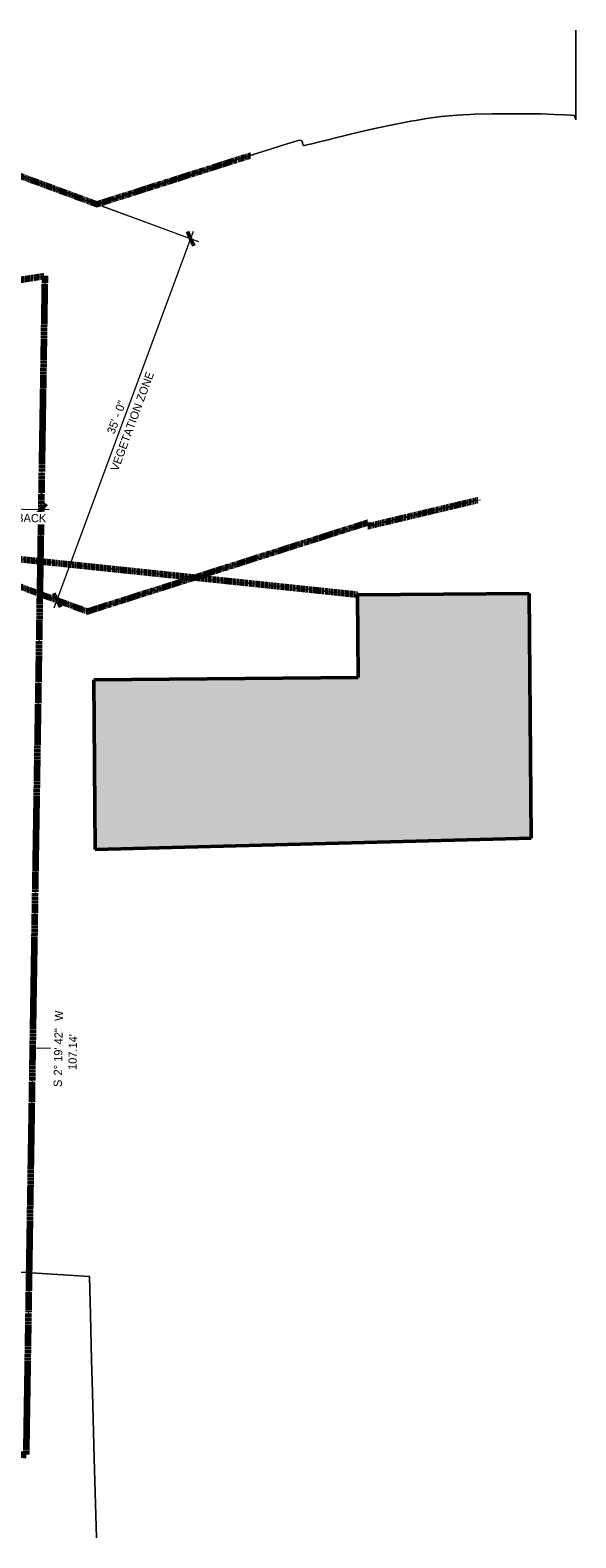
# Model space of a CAD drawing. Header units: inches. Extents: x -9465 to -7685, y 1648 to 3291.
# Tile 59 of 59: x -8280 to -7685, y 1648 to 3291. Entities that reach past the tile are written whole.
import ezdxf

# ---------------------------------------------------------------- set-up
doc = ezdxf.new("R2010")
doc.units = ezdxf.units.IN
doc.header["$MEASUREMENT"] = 0
doc.linetypes.add('Double Dash 3_8_', pattern=[1, 0.375, -0.125, 0.125, -0.125, 0.125, -0.125])
doc.linetypes.add('Hidden', pattern=[0.28125, 0.1875, -0.09375])
for name, color, linetype, lineweight in [('A-ANNO-DIMS', 211, 'Continuous', 9), ('A-ANNO-DIMS-96', 211, 'Continuous', 9), ('A-DETL-1', 90, 'Hidden', 140), ('C-PROP-LINE-1', 91, 'Double Dash 3_8_', 211), ('C-PROP-LINE-IDEN', 91, 'Continuous', 9), ('C-TOPO', 7, 'Continuous', 9), ('L-SITE', 91, 'Continuous', 9), ('L-SITE-1', 91, 'Continuous', 50)]:
    doc.layers.add(name, color=color, linetype=linetype, lineweight=lineweight)
doc.styles.add('Century Gothic', font='ufonts.com_century-gothic.ttf', dxfattribs={"height": 9})
doc.dimstyles.new('OD__1__Tol__', dxfattribs={"dimscale": 12, "dimtxt": 9.397514, "dimasz": 1, "dimexe": 0.75, "dimexo": 0.5, "dimgap": 0.125, "dimtad": 1, "dimdec": 0, "dimzin": 3, "dimdsep": 46, "dimlunit": 4, "dimtxsty": 'Century Gothic', "dimblk1": 'OBLIQUE', "dimblk2": 'OBLIQUE', "dimsah": 1, "dimcen": 0.09, "dimdle": 0.75, "dimazin": 0, "dimtfac": 1, "dimtdec": 4, "dimtix": 1, "dimtmove": 0, "dimatfit": 3, "dimfxl": 1, "dimtvp": 1, "dimtfill": 1, "dimfrac": 2, "dimtolj": 1, "dimtzin": 0, "dimarcsym": 2})

# ---------------------------------------------------------------- blocks, each defined once
blk = doc.blocks.new('Site 1 - Site 1-1387723-SITE PLAN - PROPOSED OVER EXISTING SURVEY')
at = {"layer": 'L-SITE'}
h = blk.add_hatch(color=256, dxfattribs=at)
h.paths.add_polyline_path([(-8209, 2398.4), (-7733.5, 2410.6), (-7735.8, 2677.5), (-7923, 2675.9), (-7922.2, 2585.7), (-8210.5, 2583.3), (-8209.6, 2469.7)], flags=0)
h.paths.add_polyline_path([(-8998.5, 2584.1), (-8998.5, 2691.2), (-9094.7, 2691.2), (-9094.7, 2798.8), (-9406.4, 2798.8), (-9406.4, 2593.7), (-9018.8, 2584.6)], flags=0)
at = {"layer": 'L-SITE-1'}
for p, q in [((-9406.4, 2798.8), (-9406.4, 2593.7)), ((-9094.7, 2798.8), (-9406.4, 2798.8)), ((-9094.7, 2691.2), (-9094.7, 2798.8)), ((-8998.5, 2691.2), (-9094.7, 2691.2)), ((-8998.5, 2584.1), (-8998.5, 2691.2)), ((-7735.8, 2677.5), (-7923, 2675.9)), ((-7923, 2675.9), (-7922.2, 2585.7)), ((-7733.5, 2410.6), (-7735.8, 2677.5)), ((-9406.4, 2593.7), (-8998.5, 2584.1)), ((-7922.2, 2585.7), (-8210.5, 2583.3)), ((-8210.5, 2583.3), (-8209, 2398.4)), ((-8209, 2398.4), (-7733.5, 2410.6))]:
    blk.add_line(p, q, dxfattribs=at)
blk = doc.blocks.new('Family - ___-1038007-SITE PLAN - PROPOSED OVER EXISTING SURVEY')
at = {"layer": 'C-PROP-LINE-1'}
for p, q in [((-8939.6, 2920.8), (-8263.8, 3023.5)), ((-8263.8, 3023.5), (-8284.2, 1738)), ((-8939.6, 1783.3), (-8939.6, 2920.8)), ((-8284.2, 1738), (-8939.6, 1783.3))]:
    blk.add_line(p, q, dxfattribs=at)
blk = doc.blocks.new('DIMBLOCK2-SITE PLAN - PROPOSED OVER EXISTING SURVEY')
at = {"layer": 'A-ANNO-DIMS-96'}
for p, q in [((-8387.9, 2768.1), (-8387.7, 2779.6)), ((-8267.9, 2766.2), (-8267.7, 2777.7)), ((-8258.9, 2768.5), (-8396.8, 2770.7)), ((-8387.8, 2770.6), (-8387.9, 2768.1)), ((-8267.9, 2768.7), (-8267.9, 2766.2))]:
    blk.add_line(p, q, dxfattribs=at)
at = {"layer": 'A-ANNO-DIMS-96', "lineweight": 50}
for p, q in [((-8387.8, 2770.6), (-8393.9, 2764.7)), ((-8387.8, 2770.6), (-8381.8, 2776.5)), ((-8267.9, 2768.7), (-8274, 2762.8)), ((-8267.9, 2768.7), (-8261.8, 2774.6))]:
    blk.add_line(p, q, dxfattribs=at)
at = {"layer": 'A-ANNO-DIMS-96', "color": 0, "insert": (-8386.5, 2765.8), "char_height": 9, "width": 140.694, "attachment_point": 1, "rotation": 359.0894, "line_spacing_factor": 0.984502, "style": 'Century Gothic', "bg_fill": 3, "box_fill_scale": 1.25, "bg_fill_color": 256, "bg_fill_true_color": 13158600, "bg_fill_transparency": 0}
blk.add_mtext('SIDE YARD SETBACK', dxfattribs=at)
at = {"layer": 'A-ANNO-DIMS-96', "color": 0, "insert": (-8346.9, 2783), "char_height": 9, "width": 46.182, "attachment_point": 1, "rotation": 359.0894, "line_spacing_factor": 0.984502, "style": 'Century Gothic', "bg_fill": 3, "box_fill_scale": 1.25, "bg_fill_color": 256, "bg_fill_true_color": 13158600, "bg_fill_transparency": 0}
blk.add_mtext('10\' - 0"', dxfattribs=at)
blk = doc.blocks.new('_Oblique')
at = {"color": 0, "linetype": 'ByBlock', "lineweight": -2}
blk.add_line((-0.5, -0.5), (0.5, 0.5), dxfattribs=at)
blk = doc.blocks.new('DIMBLOCK4-SITE PLAN - PROPOSED OVER EXISTING SURVEY')
at = {"layer": 'A-ANNO-DIMS-96'}
for p, q in [((-8201.4, 3099.7), (-8096.4, 3061)), ((-8104.8, 3064.1), (-8201.4, 3099.7)), ((-8253.5, 2661.6), (-8101.7, 3072.5)), ((-8252.7, 2670.9), (-8241.9, 2667)), ((-8250.3, 2670.1), (-8252.7, 2670.9))]:
    blk.add_line(p, q, dxfattribs=at)
at = {"layer": 'A-ANNO-DIMS-96', "lineweight": 50}
for p, q in [((-8104.8, 3064.1), (-8108.4, 3071.8)), ((-8104.8, 3064.1), (-8101.3, 3056.4)), ((-8250.3, 2670.1), (-8253.9, 2677.8)), ((-8250.3, 2670.1), (-8246.8, 2662.4))]:
    blk.add_line(p, q, dxfattribs=at)
at = {"layer": 'A-ANNO-DIMS-96', "color": 0, "insert": (-8192.5, 2813), "char_height": 9, "width": 134.071, "attachment_point": 1, "rotation": 69.7288, "line_spacing_factor": 0.984502, "style": 'Century Gothic', "bg_fill": 3, "box_fill_scale": 1.25, "bg_fill_color": 256, "bg_fill_true_color": 13158600, "bg_fill_transparency": 0}
blk.add_mtext('VEGETATION ZONE', dxfattribs=at)
at = {"layer": 'A-ANNO-DIMS-96', "color": 0, "insert": (-8196.5, 2853.5), "char_height": 9, "width": 46.182, "attachment_point": 1, "rotation": 69.7288, "line_spacing_factor": 0.984502, "style": 'Century Gothic', "bg_fill": 3, "box_fill_scale": 1.25, "bg_fill_color": 256, "bg_fill_true_color": 13158600, "bg_fill_transparency": 0}
blk.add_mtext('35\' - 0"', dxfattribs=at)

msp = doc.modelspace()

# ---------------------------------------------------------------- linework, layer by layer
at = {"layer": 'A-DETL-1'}
for p, q in [((-8382.5, 3166.6), (-8207, 3101.8)), ((-8207, 3101.8), (-8039.2, 3155.1)), ((-7923, 2675.9), (-9094.7, 2798.8)), ((-7911.5, 2750.8), (-7791.6, 2779.3)), ((-8217.3, 2657.9), (-7912.1, 2754.7)), ((-7912.1, 2754.7), (-7911.5, 2750.8)), ((-8432.4, 2737.3), (-8217.3, 2657.9))]:
    msp.add_line(p, q, dxfattribs=at)
at = {"layer": 'C-PROP-LINE-IDEN'}
msp.add_line((-8277.2, 2182), (-8257.5, 2181.7), dxfattribs=at)
at = {"layer": 'C-TOPO'}
for p, q in [((-7685, 3291.5), (-7685, 3203.5)), ((-7685, 3203.5), (-7685, 3291.5)), ((-7882.8, 3188.7), (-7900.9, 3184.8)), ((-7900.9, 3184.8), (-7882.8, 3188.7)), ((-7864.9, 3192.2), (-7882.8, 3188.7)), ((-7882.8, 3188.7), (-7864.9, 3192.2)), ((-7859.4, 3193.1), (-7864.9, 3192.2)), ((-7864.9, 3192.2), (-7859.4, 3193.1)), ((-7847.7, 3195.1), (-7859.4, 3193.1)), ((-7859.4, 3193.1), (-7847.7, 3195.1)), ((-7831.9, 3197.2), (-7847.7, 3195.1)), ((-7847.7, 3195.1), (-7831.9, 3197.2)), ((-7814.5, 3198.7), (-7831.9, 3197.2)), ((-7831.9, 3197.2), (-7814.5, 3198.7)), ((-7800.2, 3199.4), (-7814.5, 3198.7)), ((-7814.5, 3198.7), (-7800.2, 3199.4)), ((-7795.8, 3199.7), (-7800.2, 3199.4)), ((-7800.2, 3199.4), (-7795.8, 3199.7)), ((-7776.6, 3200.2), (-7795.8, 3199.7)), ((-7795.8, 3199.7), (-7776.6, 3200.2)), ((-7757.5, 3200.4), (-7776.6, 3200.2)), ((-7776.6, 3200.2), (-7757.5, 3200.4)), ((-7739.4, 3200.4), (-7757.5, 3200.4)), ((-7757.5, 3200.4), (-7739.4, 3200.4)), ((-7722.8, 3200.1), (-7739.4, 3200.4)), ((-7739.4, 3200.4), (-7722.8, 3200.1)), ((-7708.5, 3199.6), (-7722.8, 3200.1)), ((-7722.8, 3200.1), (-7708.5, 3199.6)), ((-7697.3, 3199.2), (-7708.5, 3199.6)), ((-7708.5, 3199.6), (-7697.3, 3199.2)), ((-7689.9, 3198.7), (-7697.3, 3199.2)), ((-7697.3, 3199.2), (-7689.9, 3198.7)), ((-7686.9, 3198.3), (-7689.9, 3198.7)), ((-7689.9, 3198.7), (-7686.9, 3198.3)), ((-7685.7, 3196.5), (-7686.9, 3198.3)), ((-7686.9, 3198.3), (-7685.7, 3196.5)), ((-7685.3, 3194.9), (-7685.7, 3196.5)), ((-7685.7, 3196.5), (-7685.3, 3194.9)), ((-7685.1, 3194), (-7685.3, 3194.9)), ((-7685.1, 3194), (-7685.3, 3194.9)), ((-7685.1, 3194), (-7685, 3193.7)), ((-7685.1, 3194), (-7685, 3193.7)), ((-7685, 3203.5), (-7685, 3198.3)), ((-7685, 3198.3), (-7685, 3203.5)), ((-7685, 3198.3), (-7685, 3193.7)), ((-7685, 3193.7), (-7685, 3198.3)), ((-7953.6, 3172.3), (-7962.8, 3170.1)), ((-7962.8, 3170.1), (-7953.6, 3172.3)), ((-7950, 3173.2), (-7953.6, 3172.3)), ((-7953.6, 3172.3), (-7950, 3173.2)), ((-7935.1, 3176.9), (-7950, 3173.2)), ((-7950, 3173.2), (-7935.1, 3176.9)), ((-7918.5, 3180.8), (-7935.1, 3176.9)), ((-7935.1, 3176.9), (-7918.5, 3180.8)), ((-7911.9, 3182.3), (-7918.5, 3180.8)), ((-7918.5, 3180.8), (-7911.9, 3182.3)), ((-7900.9, 3184.8), (-7911.9, 3182.3)), ((-7911.9, 3182.3), (-7900.9, 3184.8)), ((-8036.8, 3155.8), (-8043.7, 3153.6)), ((-8043.7, 3153.6), (-8036.8, 3155.8)), ((-8016.7, 3162.2), (-8036.8, 3155.8)), ((-8036.8, 3155.8), (-8016.7, 3162.2)), ((-8003.2, 3166.4), (-8016.7, 3162.2)), ((-8016.7, 3162.2), (-8003.2, 3166.4)), ((-8000.8, 3167.2), (-8003.2, 3166.4)), ((-8003.2, 3166.4), (-8000.8, 3167.2)), ((-7990.2, 3170.5), (-8000.8, 3167.2)), ((-8000.8, 3167.2), (-7990.2, 3170.5)), ((-7986.3, 3171.6), (-7990.2, 3170.5)), ((-7990.2, 3170.5), (-7986.3, 3171.6)), ((-7984.7, 3171.3), (-7986.3, 3171.6)), ((-7986.3, 3171.6), (-7984.7, 3171.3)), ((-7983.4, 3170.4), (-7984.7, 3171.3)), ((-7984.7, 3171.3), (-7983.4, 3170.4)), ((-7983, 3168.7), (-7983.4, 3170.4)), ((-7983.4, 3170.4), (-7983, 3168.7)), ((-7982.7, 3166.9), (-7983, 3168.7)), ((-7983, 3168.7), (-7982.7, 3166.9)), ((-7982.2, 3165.9), (-7982.7, 3166.9)), ((-7982.7, 3166.9), (-7982.2, 3165.9)), ((-7981.8, 3165.6), (-7982.2, 3165.9)), ((-7982.2, 3165.9), (-7981.8, 3165.6)), ((-7981.7, 3165.6), (-7981.8, 3165.6)), ((-7981.8, 3165.6), (-7981.7, 3165.6)), ((-7980.8, 3165.7), (-7981.7, 3165.6)), ((-7981.7, 3165.6), (-7980.8, 3165.7)), ((-7978.2, 3166.3), (-7980.8, 3165.7)), ((-7980.8, 3165.7), (-7978.2, 3166.3)), ((-7972.7, 3167.6), (-7978.2, 3166.3)), ((-7978.2, 3166.3), (-7972.7, 3167.6)), ((-7962.8, 3170.1), (-7972.7, 3167.6)), ((-7972.7, 3167.6), (-7962.8, 3170.1)), ((-8084.8, 3140.6), (-8089.8, 3139)), ((-8089.8, 3139), (-8084.8, 3140.6)), ((-8059.9, 3148.5), (-8084.8, 3140.6)), ((-8084.8, 3140.6), (-8059.9, 3148.5)), ((-8043.7, 3153.6), (-8059.9, 3148.5)), ((-8059.9, 3148.5), (-8043.7, 3153.6)), ((-8271, 3125.4), (-8286.9, 3131.3)), ((-8286.9, 3131.3), (-8271, 3125.4)), ((-8264.9, 3123.2), (-8271, 3125.4)), ((-8271, 3125.4), (-8264.9, 3123.2)), ((-8245.2, 3115.9), (-8264.9, 3123.2)), ((-8264.9, 3123.2), (-8245.2, 3115.9)), ((-8135.1, 3124.6), (-8148.3, 3120.4)), ((-8148.3, 3120.4), (-8135.1, 3124.6)), ((-8110.2, 3132.5), (-8135.1, 3124.6)), ((-8135.1, 3124.6), (-8110.2, 3132.5)), ((-8089.8, 3139), (-8110.2, 3132.5)), ((-8110.2, 3132.5), (-8089.8, 3139)), ((-8241.9, 3114.7), (-8245.2, 3115.9)), ((-8245.2, 3115.9), (-8241.9, 3114.7)), ((-8229.1, 3110), (-8241.9, 3114.7)), ((-8241.9, 3114.7), (-8229.1, 3110)), ((-8218.2, 3105.9), (-8229.1, 3110)), ((-8229.1, 3110), (-8218.2, 3105.9)), ((-8183.1, 3109.4), (-8194, 3105.9)), ((-8194, 3105.9), (-8183.1, 3109.4)), ((-8178.2, 3110.9), (-8183.1, 3109.4)), ((-8183.1, 3109.4), (-8178.2, 3110.9)), ((-8158.1, 3117.3), (-8178.2, 3110.9)), ((-8178.2, 3110.9), (-8158.1, 3117.3)), ((-8148.3, 3120.4), (-8158.1, 3117.3)), ((-8158.1, 3117.3), (-8148.3, 3120.4)), ((-8213.8, 3104.3), (-8218.2, 3105.9)), ((-8218.2, 3105.9), (-8213.8, 3104.3)), ((-8211.7, 3103.3), (-8213.8, 3104.3)), ((-8213.8, 3104.3), (-8211.7, 3103.3)), ((-8209.9, 3102.5), (-8211.7, 3103.3)), ((-8211.7, 3103.3), (-8209.9, 3102.5)), ((-8209.1, 3102.1), (-8209.9, 3102.5)), ((-8209.9, 3102.5), (-8209.1, 3102.1)), ((-8208.1, 3101.5), (-8209.1, 3102.1)), ((-8209.1, 3102.1), (-8208.1, 3101.5)), ((-8204.3, 3102.6), (-8208.1, 3101.5)), ((-8208.1, 3101.5), (-8204.3, 3102.6)), ((-8194, 3105.9), (-8204.3, 3102.6)), ((-8204.3, 3102.6), (-8194, 3105.9)), ((-8369.2, 1942.4), (-8278.4, 1936.8)), ((-8278.4, 1936.8), (-8369.2, 1942.4)), ((-8278.4, 1936.8), (-8215.2, 1932.8)), ((-8215.2, 1932.8), (-8278.4, 1936.8)), ((-8215.2, 1932.8), (-8214.1, 1891)), ((-8214.1, 1891), (-8215.2, 1932.8)), ((-8214.1, 1891), (-8212.7, 1841.7)), ((-8212.7, 1841.7), (-8214.1, 1891)), ((-8212.7, 1841.7), (-8211.7, 1806.4)), ((-8211.7, 1806.4), (-8212.7, 1841.7)), ((-8211.7, 1806.4), (-8209.8, 1734.2)), ((-8209.8, 1734.2), (-8211.7, 1806.4)), ((-8209.8, 1734.2), (-8207.4, 1647.9)), ((-8207.4, 1647.9), (-8209.8, 1734.2))]:
    msp.add_line(p, q, dxfattribs=at)

# ---------------------------------------------------------------- block references
at = {"layer": 'C-PROP-LINE-1'}
msp.add_blockref('Family - ___-1038007-SITE PLAN - PROPOSED OVER EXISTING SURVEY', (0, 0), dxfattribs=at)
at = {"layer": 'L-SITE'}
msp.add_blockref('Site 1 - Site 1-1387723-SITE PLAN - PROPOSED OVER EXISTING SURVEY', (0, 0), dxfattribs=at)

# ---------------------------------------------------------------- texts
at = {"layer": 'C-PROP-LINE-IDEN', "char_height": 9, "attachment_point": 1, "rotation": 89.0894, "style": 'Century Gothic'}
for s, insert, width in [('W', (-8253, 2211.4), 14.847), ('2° 19\' 42"', (-8254, 2152), 64.842), ("107.14'", (-8238.1, 2158), 49.692), ('S', (-8254.2, 2139.4), 7.575)]:
    msp.add_mtext(s, dxfattribs=dict(at, insert=insert, width=width))

# ---------------------------------------------------------------- next in the draw order: dimensions: what is measured, and where the dimension line sits
at = {"layer": 'A-ANNO-DIMS'}
dim = msp.add_linear_dim(base=(-8387.8, 2770.6), p1=(-8268, 2760.2), p2=(-8388, 2762.1), angle=359.0894, text='<>\\XSIDE YARD SETBACK', dimstyle='OD__1__Tol__', override={"dimpost": '<>', "dimfxl": 120}, dxfattribs=at)
dim.commit()
dim.dimension.update_dxf_attribs({"geometry": 'DIMBLOCK2-SITE PLAN - PROPOSED OVER EXISTING SURVEY', "text_midpoint": (-8327.9, 2769.6)})

# ---------------------------------------------------------------- next in the draw order: dimensions: what is measured, and where the dimension line sits
dim = msp.add_linear_dim(base=(-8104.8, 3064.1), p1=(-8258.3, 2673), p2=(-8207, 3101.8), angle=69.7288, text='<>\\XVEGETATION ZONE', dimstyle='OD__1__Tol__', override={"dimpost": '<>', "dimfxl": 431.842809}, dxfattribs=at)
dim.commit()
dim.dimension.update_dxf_attribs({"geometry": 'DIMBLOCK4-SITE PLAN - PROPOSED OVER EXISTING SURVEY', "text_midpoint": (-8177.6, 2867.1)})

doc.saveas('drawing.dxf')
